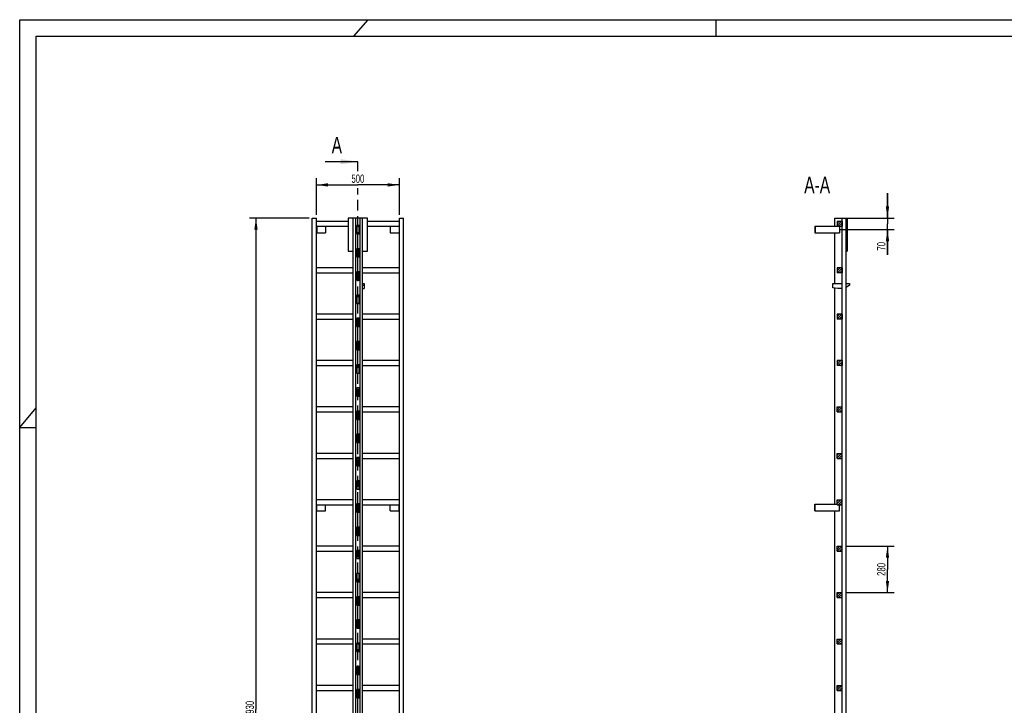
# Model space of a CAD drawing. Header units: millimetres. Extents: x 0 to 11880, y 0 to 8400.
# Tile 2 of 3: x 0 to 5940, y 4263 to 8400. Entities that reach past the tile are written whole.
import ezdxf

# ---------------------------------------------------------------- set-up
doc = ezdxf.new("R2010")
doc.units = ezdxf.units.MM
doc.header["$LTSCALE"] = 653.4
doc.linetypes.add('PHANTOM', pattern=[0.8, 0.45, -0.05, 0.1, -0.05, 0.1, -0.05])
doc.layers.get('0').update_dxf_attribs({"linetype": 'CONTINUOUS'})
for name, color, linetype in [('050_DIMENSIONING', 7, 'CONTINUOUS'), ('053_NOTES', 7, 'CONTINUOUS'), ('HATCHING_BL0', 7, 'CONTINUOUS')]:
    doc.layers.add(name, color=color, linetype=linetype)
doc.styles.get("Standard").update_dxf_attribs({"font": 'txt', "width": 0.7})
doc.dimstyles.new('DIMSTYLE_1', dxfattribs={"dimtxt": 50, "dimasz": 70, "dimexe": 2, "dimexo": 1, "dimtad": 1, "dimdec": 1, "dimtxsty": 'STANDARD', "dimblk": '_FILLED', "dimblk1": '_FILLED', "dimblk2": '_FILLED', "dimcen": 0.09, "dimazin": 2, "dimtp": 0.8, "dimtm": 0.8, "dimtfac": 1, "dimtdec": 1, "dimtofl": 0, "dimtmove": 0, "dimatfit": 3, "dimldrblk": '_FILLED', "dimfxl": 1, "dimtolj": 1, "dimarcsym": 0})
doc.dimstyles.new('DIMSTYLE_3', dxfattribs={"dimtxt": 50, "dimasz": 70, "dimexe": 2, "dimexo": 1, "dimtad": 1, "dimdec": 1, "dimtxsty": 'STANDARD', "dimblk": '_FILLED', "dimblk1": '_FILLED', "dimblk2": '_FILLED', "dimcen": 0.09, "dimazin": 2, "dimtp": 0.3, "dimtm": 0.3, "dimtfac": 1, "dimtdec": 1, "dimtofl": 0, "dimtmove": 0, "dimatfit": 3, "dimldrblk": '_FILLED', "dimfxl": 1, "dimtolj": 1, "dimarcsym": 0})
doc.dimstyles.new('DIMSTYLE_4', dxfattribs={"dimtxt": 50, "dimasz": 70, "dimexe": 2, "dimexo": 1, "dimtad": 1, "dimtxsty": 'STANDARD', "dimblk": '_FILLED', "dimblk1": '_FILLED', "dimblk2": '_FILLED', "dimcen": 0.09, "dimazin": 2, "dimtp": 0.5, "dimtm": 0.5, "dimtfac": 1, "dimtofl": 0, "dimtmove": 0, "dimatfit": 3, "dimldrblk": '_FILLED', "dimfxl": 1, "dimtolj": 1, "dimarcsym": 0})
doc.dimstyles.new('DIMSTYLE_5', dxfattribs={"dimtxt": 50, "dimasz": 70, "dimexe": 2, "dimexo": 1, "dimtad": 1, "dimtxsty": 'STANDARD', "dimblk": '_FILLED', "dimblk1": '_FILLED', "dimblk2": '_FILLED', "dimcen": 0.09, "dimazin": 2, "dimtp": 2, "dimtm": 2, "dimtfac": 1, "dimtofl": 0, "dimtmove": 0, "dimatfit": 3, "dimldrblk": '_FILLED', "dimfxl": 1, "dimtolj": 1, "dimarcsym": 0})
doc.dimstyles.get("Standard").update_dxf_attribs({"dimtxt": 50, "dimasz": 70, "dimexe": 2, "dimexo": 1, "dimtad": 1, "dimtxsty": 'STANDARD', "dimblk": '_FILLED', "dimblk1": '_FILLED', "dimblk2": '_FILLED', "dimcen": 0.09, "dimazin": 2, "dimtol": 1, "dimtp": 0.01, "dimtm": 0.01, "dimtfac": 1, "dimtofl": 0, "dimtmove": 0, "dimatfit": 3, "dimldrblk": '_FILLED', "dimfxl": 1, "dimtolj": 1, "dimarcsym": 0})

# ---------------------------------------------------------------- blocks, each defined once
blk = doc.blocks.new('_FILLED')
at = {"color": 0, "linetype": 'BYBLOCK'}
blk.add_solid([(0, 0), (-1, 0.143), (-1, -0.143)], dxfattribs=at)
blk = doc.blocks.new('*D0')
at = {"layer": '050_DIMENSIONING', "color": 2, "linetype": 'CONTINUOUS'}
for p, q in [((1790.4, 7223.2), (1790.4, 7443.2)), ((2290.4, 7223.2), (2290.4, 7443.2)), ((1790.4, 7403.2), (2040.4, 7403.2)), ((2290.4, 7403.2), (2040.4, 7403.2))]:
    blk.add_line(p, q, dxfattribs=at)
at = {"layer": '050_DIMENSIONING', "color": 2, "linetype": 'CONTINUOUS', "xscale": 70, "yscale": 70, "zscale": 70, "rotation": 180}
blk.add_blockref('_FILLED', (1790.4, 7403.2), dxfattribs=at)
at = {"layer": '050_DIMENSIONING', "color": 2, "linetype": 'CONTINUOUS', "xscale": 70, "yscale": 70, "zscale": 70}
blk.add_blockref('_FILLED', (2290.4, 7403.2), dxfattribs=at)
at = {"layer": '050_DIMENSIONING', "color": 2, "linetype": 'CONTINUOUS', "insert": (2040.4, 7465.7), "char_height": 50, "width": 171.429, "attachment_point": 2, "line_spacing_factor": 0.9}
blk.add_mtext('500', dxfattribs=at)
blk = doc.blocks.new('*D2')
at = {"layer": '050_DIMENSIONING', "color": 2, "linetype": 'CONTINUOUS'}
for p, q in [((5235.2, 7203.2), (5235.2, 7353.2)), ((5235.2, 7353.2), (5235.2, 7168.2)), ((4994.7, 7203.2), (5275.2, 7203.2)), ((4951.8, 7133.2), (5275.2, 7133.2)), ((5235.2, 6980.5), (5235.2, 7168.2)), ((5235.2, 7133.2), (5235.2, 6980.5))]:
    blk.add_line(p, q, dxfattribs=at)
at = {"layer": '050_DIMENSIONING', "color": 2, "linetype": 'CONTINUOUS', "xscale": 70, "yscale": 70, "zscale": 70}
for p, rotation in [((5235.2, 7203.2), 270), ((5235.2, 7133.2), 90)]:
    blk.add_blockref('_FILLED', p, dxfattribs=dict(at, rotation=rotation))
at = {"layer": '050_DIMENSIONING', "color": 2, "linetype": 'CONTINUOUS', "insert": (5172.7, 7059), "char_height": 50, "width": 117.857, "attachment_point": 3, "rotation": 90, "line_spacing_factor": 0.9}
blk.add_mtext('70', dxfattribs=at)
blk = doc.blocks.new('*D4')
at = {"layer": '050_DIMENSIONING', "color": 2, "linetype": 'CONTINUOUS'}
for p, q in [((1745.4, 7203.2), (1385.4, 7203.2)), ((1425.4, 7203.2), (1425.4, 4238.2)), ((1425.4, 1273.2), (1425.4, 4238.2)), ((1745.4, 1273.2), (1385.4, 1273.2))]:
    blk.add_line(p, q, dxfattribs=at)
at = {"layer": '050_DIMENSIONING', "color": 2, "linetype": 'CONTINUOUS', "xscale": 70, "yscale": 70, "zscale": 70}
for p, rotation in [((1425.4, 7203.2), 90), ((1425.4, 1273.2), 270)]:
    blk.add_blockref('_FILLED', p, dxfattribs=dict(at, rotation=rotation))
at = {"layer": '050_DIMENSIONING', "color": 2, "linetype": 'CONTINUOUS', "insert": (1362.9, 4238.2), "char_height": 50, "width": 225, "attachment_point": 2, "rotation": 90, "line_spacing_factor": 0.9}
blk.add_mtext('5930', dxfattribs=at)
blk = doc.blocks.new('*D6')
at = {"layer": '050_DIMENSIONING', "color": 2, "linetype": 'CONTINUOUS'}
for p, q in [((4981.2, 5223.2), (5275.2, 5223.2)), ((5235.2, 5223.2), (5235.2, 5083.2)), ((5235.2, 4943.2), (5235.2, 5083.2)), ((4981.2, 4943.2), (5275.2, 4943.2))]:
    blk.add_line(p, q, dxfattribs=at)
at = {"layer": '050_DIMENSIONING', "color": 2, "linetype": 'CONTINUOUS', "xscale": 70, "yscale": 70, "zscale": 70}
for p, rotation in [((5235.2, 5223.2), 90), ((5235.2, 4943.2), 270)]:
    blk.add_blockref('_FILLED', p, dxfattribs=dict(at, rotation=rotation))
at = {"layer": '050_DIMENSIONING', "color": 2, "linetype": 'CONTINUOUS', "insert": (5172.7, 5083.2), "char_height": 50, "width": 176.786, "attachment_point": 2, "rotation": 90, "line_spacing_factor": 0.9}
blk.add_mtext('280', dxfattribs=at)
blk = doc.blocks.new('XSEC_FILLED')
at = {"color": 0, "linetype": 'BYBLOCK'}
blk.add_solid([(0, 0), (-1, 0.143), (-1, -0.143)], dxfattribs=at)
blk = doc.blocks.new('HATCHING_BL0', base_point=(1941.6, 4308.2))
at = {"layer": 'HATCHING_BL0', "color": 7, "linetype": 'PHANTOM'}
for p, q in [((2040.4, 7485.8), (2040.4, 7543.2)), ((2040.4, 1073.2), (2040.4, 7384.4))]:
    blk.add_line(p, q, dxfattribs=at)
at = {"layer": 'HATCHING_BL0', "color": 7, "linetype": 'CONTINUOUS', "char_height": 100, "width": 128.571, "attachment_point": 1, "line_spacing_factor": 0.9}
for insert in [(1882.1, 7693.2), (1889.9, 1023.2)]:
    blk.add_mtext('A', dxfattribs=dict(at, insert=insert))
at = {"layer": 'HATCHING_BL0', "color": 7, "linetype": 'CONTINUOUS'}
for points in [[(2040.4, 7543.2), (1842.8, 7543.2)], [(2040.4, 1073.2), (1850.6, 1073.2)]]:
    blk.add_leader(points, dimstyle='STANDARD', override={"dimasz": 105, "dimtad": 0, "dimldrblk": 'XSEC_FILLED'}, dxfattribs=at)

msp = doc.modelspace()

# ---------------------------------------------------------------- hatches: boundary and pattern name
at = {"linetype": 'CONTINUOUS'}
h = msp.add_hatch(dxfattribs=at)
h.set_pattern_fill('A', color=2, scale=9.722718, angle=45, style=0, pattern_type=0)
h.set_pattern_definition([(45, (0, 0), (-6.875, 6.875), [])])
edge = h.paths.add_edge_path()
edge.add_line((4961.183, 1273.179), (4931.183, 1273.179))
edge.add_line((4931.183, 1273.179), (4931.183, 1303.179))
edge.add_line((4931.183, 1303.179), (4961.183, 1303.179))
edge.add_line((4961.183, 1273.179), (4961.183, 1303.179))
edge = h.paths.add_edge_path()
edge.add_line((4931.183, 1553.179), (4931.183, 1583.179))
edge.add_line((4931.183, 1583.179), (4961.183, 1583.179))
edge.add_line((4961.183, 1553.179), (4961.183, 1583.179))
edge.add_line((4931.183, 1553.179), (4961.183, 1553.179))
edge = h.paths.add_edge_path()
edge.add_line((4931.183, 1833.179), (4931.183, 1863.179))
edge.add_line((4931.183, 1863.179), (4961.183, 1863.179))
edge.add_line((4961.183, 1833.179), (4961.183, 1863.179))
edge.add_line((4931.183, 1833.179), (4961.183, 1833.179))
edge = h.paths.add_edge_path()
edge.add_line((4931.183, 2113.179), (4931.183, 2143.179))
edge.add_line((4931.183, 2143.179), (4961.183, 2143.179))
edge.add_line((4961.183, 2113.179), (4961.183, 2143.179))
edge.add_line((4931.183, 2113.179), (4961.183, 2113.179))
edge = h.paths.add_edge_path()
edge.add_line((4931.183, 2393.179), (4931.183, 2423.179))
edge.add_line((4931.183, 2423.179), (4961.183, 2423.179))
edge.add_line((4961.183, 2393.179), (4961.183, 2423.179))
edge.add_line((4931.183, 2393.179), (4961.183, 2393.179))
edge = h.paths.add_edge_path()
edge.add_line((4931.183, 2673.179), (4931.183, 2703.179))
edge.add_line((4931.183, 2703.179), (4961.183, 2703.179))
edge.add_line((4961.183, 2673.179), (4961.183, 2703.179))
edge.add_line((4931.183, 2673.179), (4961.183, 2673.179))
edge = h.paths.add_edge_path()
edge.add_line((4931.183, 2953.179), (4931.183, 2983.179))
edge.add_line((4931.183, 2983.179), (4961.183, 2983.179))
edge.add_line((4961.183, 2953.179), (4961.183, 2983.179))
edge.add_line((4931.183, 2953.179), (4961.183, 2953.179))
edge = h.paths.add_edge_path()
edge.add_line((4931.183, 3233.179), (4931.183, 3263.179))
edge.add_line((4931.183, 3263.179), (4961.183, 3263.179))
edge.add_line((4961.183, 3233.179), (4961.183, 3263.179))
edge.add_line((4931.183, 3233.179), (4961.183, 3233.179))
edge = h.paths.add_edge_path()
edge.add_line((4931.183, 3513.179), (4931.183, 3543.179))
edge.add_line((4931.183, 3543.179), (4961.183, 3543.179))
edge.add_line((4961.183, 3513.179), (4961.183, 3543.179))
edge.add_line((4931.183, 3513.179), (4961.183, 3513.179))
edge = h.paths.add_edge_path()
edge.add_line((4931.183, 3793.179), (4931.183, 3823.179))
edge.add_line((4931.183, 3823.179), (4961.183, 3823.179))
edge.add_line((4961.183, 3793.179), (4961.183, 3823.179))
edge.add_line((4931.183, 3793.179), (4961.183, 3793.179))
edge = h.paths.add_edge_path()
edge.add_line((4931.183, 4073.179), (4931.183, 4103.179))
edge.add_line((4931.183, 4103.179), (4961.183, 4103.179))
edge.add_line((4961.183, 4073.179), (4961.183, 4103.179))
edge.add_line((4931.183, 4073.179), (4961.183, 4073.179))
edge = h.paths.add_edge_path()
edge.add_line((4931.183, 4353.179), (4931.183, 4383.179))
edge.add_line((4931.183, 4383.179), (4961.183, 4383.179))
edge.add_line((4961.183, 4353.179), (4961.183, 4383.179))
edge.add_line((4931.183, 4353.179), (4961.183, 4353.179))
edge = h.paths.add_edge_path()
edge.add_line((4931.183, 4633.179), (4931.183, 4663.179))
edge.add_line((4931.183, 4663.179), (4961.183, 4663.179))
edge.add_line((4961.183, 4633.179), (4961.183, 4663.179))
edge.add_line((4931.183, 4633.179), (4961.183, 4633.179))
edge = h.paths.add_edge_path()
edge.add_line((4931.183, 4913.179), (4931.183, 4943.179))
edge.add_line((4931.183, 4943.179), (4961.183, 4943.179))
edge.add_line((4961.183, 4913.179), (4961.183, 4943.179))
edge.add_line((4931.183, 4913.179), (4961.183, 4913.179))
edge = h.paths.add_edge_path()
edge.add_line((4931.183, 5193.179), (4931.183, 5223.179))
edge.add_line((4931.183, 5223.179), (4961.183, 5223.179))
edge.add_line((4961.183, 5193.179), (4961.183, 5223.179))
edge.add_line((4931.183, 5193.179), (4961.183, 5193.179))
edge = h.paths.add_edge_path()
edge.add_line((4931.183, 5473.179), (4931.183, 5503.179))
edge.add_line((4931.183, 5503.179), (4961.183, 5503.179))
edge.add_line((4961.183, 5473.179), (4961.183, 5503.179))
edge.add_line((4931.183, 5473.179), (4961.183, 5473.179))
edge = h.paths.add_edge_path()
edge.add_line((4931.183, 5753.179), (4931.183, 5783.179))
edge.add_line((4931.183, 5783.179), (4961.183, 5783.179))
edge.add_line((4961.183, 5753.179), (4961.183, 5783.179))
edge.add_line((4931.183, 5753.179), (4961.183, 5753.179))
edge = h.paths.add_edge_path()
edge.add_line((4931.183, 6033.179), (4931.183, 6063.179))
edge.add_line((4931.183, 6063.179), (4961.183, 6063.179))
edge.add_line((4961.183, 6033.179), (4961.183, 6063.179))
edge.add_line((4931.183, 6033.179), (4961.183, 6033.179))
edge = h.paths.add_edge_path()
edge.add_line((4961.283, 2208.179), (4961.283, 2163.179))
edge.add_line((4962.183, 2208.179), (4961.283, 2208.179))
edge.add_line((4962.183, 2208.179), (4962.183, 2163.179))
edge.add_line((4962.183, 2163.179), (4961.283, 2163.179))
edge = h.paths.add_edge_path()
edge.add_line((4961.283, 2348.179), (4961.283, 2258.179))
edge.add_line((4962.183, 2348.179), (4961.283, 2348.179))
edge.add_line((4962.183, 2348.179), (4962.183, 2258.179))
edge.add_line((4962.183, 2258.179), (4961.283, 2258.179))
edge = h.paths.add_edge_path()
edge.add_line((4961.283, 2488.179), (4961.283, 2398.179))
edge.add_line((4962.183, 2488.179), (4961.283, 2488.179))
edge.add_line((4962.183, 2488.179), (4962.183, 2398.179))
edge.add_line((4962.183, 2398.179), (4961.283, 2398.179))
edge = h.paths.add_edge_path()
edge.add_line((4961.283, 2628.179), (4961.283, 2538.179))
edge.add_line((4962.183, 2628.179), (4961.283, 2628.179))
edge.add_line((4962.183, 2628.179), (4962.183, 2538.179))
edge.add_line((4962.183, 2538.179), (4961.283, 2538.179))
edge = h.paths.add_edge_path()
edge.add_line((4961.283, 2768.179), (4961.283, 2678.179))
edge.add_line((4962.183, 2768.179), (4961.283, 2768.179))
edge.add_line((4962.183, 2768.179), (4962.183, 2678.179))
edge.add_line((4962.183, 2678.179), (4961.283, 2678.179))
edge = h.paths.add_edge_path()
edge.add_line((4961.283, 2908.179), (4961.283, 2818.179))
edge.add_line((4962.183, 2908.179), (4961.283, 2908.179))
edge.add_line((4962.183, 2908.179), (4962.183, 2818.179))
edge.add_line((4962.183, 2818.179), (4961.283, 2818.179))
edge = h.paths.add_edge_path()
edge.add_line((4961.283, 3048.179), (4961.283, 2958.179))
edge.add_line((4962.183, 3048.179), (4961.283, 3048.179))
edge.add_line((4962.183, 3048.179), (4962.183, 2958.179))
edge.add_line((4962.183, 2958.179), (4961.283, 2958.179))
edge = h.paths.add_edge_path()
edge.add_line((4961.283, 3188.179), (4961.283, 3098.179))
edge.add_line((4962.183, 3188.179), (4961.283, 3188.179))
edge.add_line((4962.183, 3188.179), (4962.183, 3098.179))
edge.add_line((4962.183, 3098.179), (4961.283, 3098.179))
edge = h.paths.add_edge_path()
edge.add_line((4962.183, 7203.179), (4961.283, 7203.179))
edge.add_line((4962.183, 7203.179), (4962.183, 7158.179))
edge.add_line((4962.183, 7158.179), (4961.283, 7158.179))
edge.add_line((4961.283, 7203.179), (4961.283, 7158.179))
edge = h.paths.add_edge_path()
edge.add_line((4961.283, 3328.179), (4961.283, 3238.179))
edge.add_line((4962.183, 3328.179), (4961.283, 3328.179))
edge.add_line((4962.183, 3328.179), (4962.183, 3238.179))
edge.add_line((4962.183, 3238.179), (4961.283, 3238.179))
edge = h.paths.add_edge_path()
edge.add_line((4961.283, 3468.179), (4961.283, 3378.179))
edge.add_line((4962.183, 3468.179), (4961.283, 3468.179))
edge.add_line((4962.183, 3468.179), (4962.183, 3378.179))
edge.add_line((4962.183, 3378.179), (4961.283, 3378.179))
edge = h.paths.add_edge_path()
edge.add_line((4961.283, 3608.179), (4961.283, 3518.179))
edge.add_line((4962.183, 3608.179), (4961.283, 3608.179))
edge.add_line((4962.183, 3608.179), (4962.183, 3518.179))
edge.add_line((4962.183, 3518.179), (4961.283, 3518.179))
edge = h.paths.add_edge_path()
edge.add_line((4961.283, 3748.179), (4961.283, 3658.179))
edge.add_line((4962.183, 3748.179), (4961.283, 3748.179))
edge.add_line((4962.183, 3748.179), (4962.183, 3658.179))
edge.add_line((4962.183, 3658.179), (4961.283, 3658.179))
edge = h.paths.add_edge_path()
edge.add_line((4961.283, 3888.179), (4961.283, 3798.179))
edge.add_line((4962.183, 3888.179), (4961.283, 3888.179))
edge.add_line((4962.183, 3888.179), (4962.183, 3798.179))
edge.add_line((4962.183, 3798.179), (4961.283, 3798.179))
edge = h.paths.add_edge_path()
edge.add_line((4961.283, 4028.179), (4961.283, 3938.179))
edge.add_line((4962.183, 4028.179), (4961.283, 4028.179))
edge.add_line((4962.183, 4028.179), (4962.183, 3938.179))
edge.add_line((4962.183, 3938.179), (4961.283, 3938.179))
edge = h.paths.add_edge_path()
edge.add_line((4961.283, 4168.179), (4961.283, 4078.179))
edge.add_line((4962.183, 4168.179), (4961.283, 4168.179))
edge.add_line((4962.183, 4168.179), (4962.183, 4078.179))
edge.add_line((4962.183, 4078.179), (4961.283, 4078.179))
edge = h.paths.add_edge_path()
edge.add_line((4962.183, 7108.179), (4961.283, 7108.179))
edge.add_line((4962.183, 7108.179), (4962.183, 7018.179))
edge.add_line((4962.183, 7018.179), (4961.283, 7018.179))
edge.add_line((4961.283, 7108.179), (4961.283, 7018.179))
edge = h.paths.add_edge_path()
edge.add_line((4962.183, 6968.179), (4961.283, 6968.179))
edge.add_line((4962.183, 6968.179), (4962.183, 6878.179))
edge.add_line((4962.183, 6878.179), (4961.283, 6878.179))
edge.add_line((4961.283, 6968.179), (4961.283, 6878.179))
edge = h.paths.add_edge_path()
edge.add_line((4962.183, 6828.179), (4961.283, 6828.179))
edge.add_line((4962.183, 6828.179), (4962.183, 6738.179))
edge.add_line((4962.183, 6738.179), (4961.283, 6738.179))
edge.add_line((4961.283, 6828.179), (4961.283, 6738.179))
edge = h.paths.add_edge_path()
edge.add_line((4962.183, 6688.179), (4961.283, 6688.179))
edge.add_line((4962.183, 6688.179), (4962.183, 6598.179))
edge.add_line((4962.183, 6598.179), (4961.283, 6598.179))
edge.add_line((4961.283, 6688.179), (4961.283, 6598.179))
edge = h.paths.add_edge_path()
edge.add_line((4962.183, 6548.179), (4961.283, 6548.179))
edge.add_line((4962.183, 6548.179), (4962.183, 6458.179))
edge.add_line((4962.183, 6458.179), (4961.283, 6458.179))
edge.add_line((4961.283, 6548.179), (4961.283, 6458.179))
edge = h.paths.add_edge_path()
edge.add_line((4962.183, 6408.179), (4961.283, 6408.179))
edge.add_line((4962.183, 6408.179), (4962.183, 6318.179))
edge.add_line((4962.183, 6318.179), (4961.283, 6318.179))
edge.add_line((4961.283, 6408.179), (4961.283, 6318.179))
edge = h.paths.add_edge_path()
edge.add_line((4962.183, 6268.179), (4961.283, 6268.179))
edge.add_line((4962.183, 6268.179), (4962.183, 6178.179))
edge.add_line((4962.183, 6178.179), (4961.283, 6178.179))
edge.add_line((4961.283, 6268.179), (4961.283, 6178.179))
edge = h.paths.add_edge_path()
edge.add_line((4962.183, 6128.179), (4961.283, 6128.179))
edge.add_line((4962.183, 6128.179), (4962.183, 6038.179))
edge.add_line((4962.183, 6038.179), (4961.283, 6038.179))
edge.add_line((4961.283, 6128.179), (4961.283, 6038.179))
edge = h.paths.add_edge_path()
edge.add_line((4962.183, 5988.179), (4961.283, 5988.179))
edge.add_line((4962.183, 5988.179), (4962.183, 5898.179))
edge.add_line((4962.183, 5898.179), (4961.283, 5898.179))
edge.add_line((4961.283, 5988.179), (4961.283, 5898.179))
edge = h.paths.add_edge_path()
edge.add_line((4962.183, 5848.179), (4961.283, 5848.179))
edge.add_line((4962.183, 5848.179), (4962.183, 5758.179))
edge.add_line((4962.183, 5758.179), (4961.283, 5758.179))
edge.add_line((4961.283, 5848.179), (4961.283, 5758.179))
edge = h.paths.add_edge_path()
edge.add_line((4962.183, 5708.179), (4961.283, 5708.179))
edge.add_line((4962.183, 5708.179), (4962.183, 5618.179))
edge.add_line((4962.183, 5618.179), (4961.283, 5618.179))
edge.add_line((4961.283, 5708.179), (4961.283, 5618.179))
edge = h.paths.add_edge_path()
edge.add_line((4962.183, 5568.179), (4961.283, 5568.179))
edge.add_line((4962.183, 5568.179), (4962.183, 5478.179))
edge.add_line((4962.183, 5478.179), (4961.283, 5478.179))
edge.add_line((4961.283, 5568.179), (4961.283, 5478.179))
edge = h.paths.add_edge_path()
edge.add_line((4962.183, 5428.179), (4961.283, 5428.179))
edge.add_line((4962.183, 5428.179), (4962.183, 5338.179))
edge.add_line((4962.183, 5338.179), (4961.283, 5338.179))
edge.add_line((4961.283, 5428.179), (4961.283, 5338.179))
edge = h.paths.add_edge_path()
edge.add_line((4962.183, 5288.179), (4961.283, 5288.179))
edge.add_line((4962.183, 5288.179), (4962.183, 5198.179))
edge.add_line((4962.183, 5198.179), (4961.283, 5198.179))
edge.add_line((4961.283, 5288.179), (4961.283, 5198.179))
edge = h.paths.add_edge_path()
edge.add_line((4931.183, 6343.179), (4931.183, 6313.179))
edge.add_line((4961.183, 6343.179), (4931.183, 6343.179))
edge.add_line((4961.183, 6343.179), (4961.183, 6313.179))
edge.add_line((4961.183, 6313.179), (4931.183, 6313.179))
edge = h.paths.add_edge_path()
edge.add_line((4931.183, 6623.179), (4931.183, 6593.179))
edge.add_line((4961.183, 6623.179), (4931.183, 6623.179))
edge.add_line((4961.183, 6623.179), (4961.183, 6593.179))
edge.add_line((4961.183, 6593.179), (4931.183, 6593.179))
edge = h.paths.add_edge_path()
edge.add_line((4931.183, 6903.179), (4931.183, 6873.179))
edge.add_line((4961.183, 6903.179), (4931.183, 6903.179))
edge.add_line((4961.183, 6903.179), (4961.183, 6873.179))
edge.add_line((4961.183, 6873.179), (4931.183, 6873.179))
edge = h.paths.add_edge_path()
edge.add_line((4931.183, 7183.179), (4931.183, 7153.179))
edge.add_line((4961.183, 7183.179), (4931.183, 7183.179))
edge.add_line((4961.183, 7183.179), (4961.183, 7153.179))
edge.add_line((4961.183, 7153.179), (4931.183, 7153.179))
edge = h.paths.add_edge_path()
edge.add_line((4961.283, 4308.179), (4961.283, 4218.179))
edge.add_line((4962.183, 4308.179), (4961.283, 4308.179))
edge.add_line((4962.183, 4308.179), (4962.183, 4218.179))
edge.add_line((4962.183, 4218.179), (4961.283, 4218.179))
edge = h.paths.add_edge_path()
edge.add_line((4961.283, 4448.179), (4961.283, 4358.179))
edge.add_line((4962.183, 4448.179), (4961.283, 4448.179))
edge.add_line((4962.183, 4448.179), (4962.183, 4358.179))
edge.add_line((4962.183, 4358.179), (4961.283, 4358.179))
edge = h.paths.add_edge_path()
edge.add_line((4961.283, 4588.179), (4961.283, 4498.179))
edge.add_line((4962.183, 4588.179), (4961.283, 4588.179))
edge.add_line((4962.183, 4588.179), (4962.183, 4498.179))
edge.add_line((4962.183, 4498.179), (4961.283, 4498.179))
edge = h.paths.add_edge_path()
edge.add_line((4961.283, 4728.179), (4961.283, 4638.179))
edge.add_line((4962.183, 4728.179), (4961.283, 4728.179))
edge.add_line((4962.183, 4728.179), (4962.183, 4638.179))
edge.add_line((4962.183, 4638.179), (4961.283, 4638.179))
edge = h.paths.add_edge_path()
edge.add_line((4961.283, 4868.179), (4961.283, 4778.179))
edge.add_line((4962.183, 4868.179), (4961.283, 4868.179))
edge.add_line((4962.183, 4868.179), (4962.183, 4778.179))
edge.add_line((4962.183, 4778.179), (4961.283, 4778.179))
edge = h.paths.add_edge_path()
edge.add_line((4961.283, 5008.179), (4961.283, 4918.179))
edge.add_line((4962.183, 5008.179), (4961.283, 5008.179))
edge.add_line((4962.183, 5008.179), (4962.183, 4918.179))
edge.add_line((4962.183, 4918.179), (4961.283, 4918.179))
edge = h.paths.add_edge_path()
edge.add_line((4961.283, 5148.179), (4961.283, 5058.179))
edge.add_line((4962.183, 5148.179), (4961.283, 5148.179))
edge.add_line((4962.183, 5148.179), (4962.183, 5058.179))
edge.add_line((4962.183, 5058.179), (4961.283, 5058.179))

# ---------------------------------------------------------------- linework, layer by layer
at = {"color": 3, "linetype": 'CONTINUOUS'}
for p, q in [((0, 0), (0, 8400)), ((0, 8400), (11880, 8400)), ((2100, 8400), (2014.634, 8300)), ((4200, 8400), (4200, 8300)), ((0, 5940), (100, 6057.143)), ((0, 5940), (100, 5940))]:
    msp.add_line(p, q, dxfattribs=at)
at = {"color": 5, "linetype": 'CONTINUOUS'}
for p, q in [((100, 100), (100, 8300)), ((100, 8300), (11780, 8300))]:
    msp.add_line(p, q, dxfattribs=at)
at = {"color": 7, "linetype": 'CONTINUOUS'}
for p, q in [((1765.391, 1273.179), (1765.391, 7203.179)), ((1765.391, 7203.179), (1790.391, 7203.179)), ((1790.391, 1273.179), (1790.391, 7203.179)), ((1982.391, 7203.179), (1982.391, 7003.179)), ((2098.391, 7203.179), (1982.391, 7203.179)), ((2012.391, 2163.179), (2012.391, 7203.179)), ((2027.391, 2163.179), (2027.391, 7203.179)), ((2053.391, 2163.179), (2053.391, 7203.179)), ((2068.391, 2163.179), (2068.391, 7203.179)), ((2098.391, 7003.179), (2098.391, 7203.179)), ((2290.391, 1273.179), (2290.391, 7203.179)), ((2290.391, 7203.179), (2315.391, 7203.179)), ((2315.391, 1273.179), (2315.391, 7203.179)), ((4917.683, 7153.179), (4917.683, 7203.179)), ((4917.683, 7203.179), (4991.283, 7203.179)), ((4961.283, 2163.179), (4961.283, 7203.179)), ((4962.183, 2163.179), (4962.183, 7203.179)), ((4984.183, 7203.179), (4984.183, 2163.179)), ((4985.183, 2163.179), (4985.183, 7203.179)), ((4991.283, 7203.179), (4991.283, 7003.179)), ((1982.391, 7183.179), (1790.391, 7183.179)), ((1790.391, 7153.179), (1982.391, 7153.179)), ((1792.391, 7153.179), (1792.391, 7113.179)), ((1845.391, 7153.179), (1845.391, 7113.179)), ((2033.391, 7158.179), (2033.391, 7108.179)), ((2047.391, 7158.179), (2033.391, 7158.179)), ((2033.391, 7153.179), (2047.391, 7153.179)), ((2047.391, 7108.179), (2047.391, 7158.179)), ((2290.391, 7183.179), (2098.391, 7183.179)), ((2098.391, 7153.179), (2290.391, 7153.179)), ((2235.391, 7153.179), (2235.391, 7113.179)), ((2288.391, 7153.179), (2288.391, 7113.179)), ((4796.183, 7153.179), (4796.183, 7113.179)), ((4796.183, 7153.179), (4961.183, 7153.179)), ((4798.183, 7153.179), (4798.183, 7113.179)), ((4931.183, 7183.179), (4931.183, 7153.179)), ((4961.183, 7183.179), (4931.183, 7183.179)), ((4946.183, 7153.179), (4946.183, 7113.179)), ((4961.183, 7183.179), (4961.183, 7153.179)), ((4962.183, 7158.179), (4961.283, 7158.179)), ((1790.391, 7113.179), (1845.391, 7113.179)), ((2033.391, 7108.179), (2047.391, 7108.179)), ((2235.391, 7113.179), (2290.391, 7113.179)), ((4796.183, 7113.179), (4946.183, 7113.179)), ((4917.683, 6807.679), (4917.683, 7113.179)), ((4962.183, 7108.179), (4961.283, 7108.179)), ((2033.391, 7018.179), (2033.391, 6968.179)), ((2047.391, 7018.179), (2033.391, 7018.179)), ((2047.391, 6968.179), (2047.391, 7018.179)), ((4962.183, 7018.179), (4961.283, 7018.179)), ((1982.391, 7003.179), (2012.391, 7003.179)), ((2033.391, 6968.179), (2047.391, 6968.179)), ((2068.391, 7003.179), (2098.391, 7003.179)), ((4962.183, 6968.179), (4961.283, 6968.179)), ((4985.183, 7003.179), (4991.283, 7003.179)), ((2012.391, 6903.179), (1790.391, 6903.179)), ((2290.391, 6903.179), (2068.391, 6903.179)), ((4931.183, 6903.179), (4931.183, 6873.179)), ((4961.183, 6903.179), (4931.183, 6903.179)), ((4961.183, 6903.179), (4961.183, 6873.179)), ((1790.391, 6873.179), (2012.391, 6873.179)), ((2033.391, 6878.179), (2033.391, 6828.179)), ((2047.391, 6878.179), (2033.391, 6878.179)), ((2033.391, 6873.179), (2047.391, 6873.179)), ((2047.391, 6828.179), (2047.391, 6878.179)), ((2068.391, 6873.179), (2290.391, 6873.179)), ((4961.183, 6873.179), (4931.183, 6873.179)), ((4962.183, 6878.179), (4961.283, 6878.179)), ((2033.391, 6828.179), (2047.391, 6828.179)), ((2068.391, 6807.679), (2078.391, 6807.679)), ((2068.391, 6797.679), (2078.391, 6797.679)), ((2068.391, 6777.679), (2078.391, 6777.679)), ((2078.391, 6807.679), (2078.391, 6777.679)), ((4905.283, 6782.679), (4905.283, 6807.679)), ((4905.283, 6807.679), (4961.283, 6807.679)), ((4935.283, 6777.679), (4905.283, 6782.679)), ((4917.683, 5475.872), (4917.683, 6780.613)), ((4961.283, 6777.679), (4935.283, 6777.679)), ((4962.183, 6828.179), (4961.283, 6828.179)), ((4985.183, 6807.679), (5005.283, 6807.679)), ((5005.283, 6797.679), (4985.183, 6784.279)), ((5005.283, 6807.679), (5005.283, 6797.679)), ((2033.391, 6738.179), (2033.391, 6688.179)), ((2047.391, 6738.179), (2033.391, 6738.179)), ((2047.391, 6688.179), (2047.391, 6738.179)), ((4962.183, 6738.179), (4961.283, 6738.179)), ((2033.391, 6688.179), (2047.391, 6688.179)), ((4962.183, 6688.179), (4961.283, 6688.179)), ((2012.391, 6623.179), (1790.391, 6623.179)), ((2033.391, 6598.179), (2033.391, 6548.179)), ((2047.391, 6598.179), (2033.391, 6598.179)), ((2047.391, 6548.179), (2047.391, 6598.179)), ((2290.391, 6623.179), (2068.391, 6623.179)), ((4931.183, 6623.179), (4931.183, 6593.179)), ((4961.183, 6623.179), (4931.183, 6623.179)), ((4961.183, 6623.179), (4961.183, 6593.179)), ((4962.183, 6598.179), (4961.283, 6598.179)), ((1790.391, 6593.179), (2012.391, 6593.179)), ((2033.391, 6593.179), (2047.391, 6593.179)), ((2033.391, 6548.179), (2047.391, 6548.179)), ((2068.391, 6593.179), (2290.391, 6593.179)), ((4961.183, 6593.179), (4931.183, 6593.179)), ((4962.183, 6548.179), (4961.283, 6548.179)), ((2033.391, 6458.179), (2033.391, 6408.179)), ((2047.391, 6458.179), (2033.391, 6458.179)), ((2047.391, 6408.179), (2047.391, 6458.179)), ((4962.183, 6458.179), (4961.283, 6458.179)), ((2033.391, 6408.179), (2047.391, 6408.179)), ((4962.183, 6408.179), (4961.283, 6408.179)), ((2012.391, 6343.179), (1790.391, 6343.179)), ((1790.391, 6313.179), (2012.391, 6313.179)), ((2033.391, 6318.179), (2033.391, 6268.179)), ((2047.391, 6318.179), (2033.391, 6318.179)), ((2033.391, 6313.179), (2047.391, 6313.179)), ((2047.391, 6268.179), (2047.391, 6318.179)), ((2290.391, 6343.179), (2068.391, 6343.179)), ((2068.391, 6313.179), (2290.391, 6313.179)), ((4931.183, 6343.179), (4931.183, 6313.179)), ((4961.183, 6343.179), (4931.183, 6343.179)), ((4961.183, 6313.179), (4931.183, 6313.179)), ((4961.183, 6343.179), (4961.183, 6313.179)), ((4962.183, 6318.179), (4961.283, 6318.179)), ((2033.391, 6268.179), (2047.391, 6268.179)), ((4962.183, 6268.179), (4961.283, 6268.179)), ((2033.391, 6178.179), (2033.391, 6128.179)), ((2047.391, 6178.179), (2033.391, 6178.179)), ((2047.391, 6128.179), (2047.391, 6178.179)), ((4962.183, 6178.179), (4961.283, 6178.179)), ((2033.391, 6128.179), (2047.391, 6128.179)), ((4962.183, 6128.179), (4961.283, 6128.179)), ((2012.391, 6063.179), (1790.391, 6063.179)), ((2290.391, 6063.179), (2068.391, 6063.179)), ((4931.183, 6033.179), (4931.183, 6063.179)), ((4931.183, 6063.179), (4961.183, 6063.179)), ((4961.183, 6033.179), (4961.183, 6063.179)), ((1790.391, 6033.179), (2012.391, 6033.179)), ((2033.391, 6038.179), (2033.391, 5988.179)), ((2047.391, 6038.179), (2033.391, 6038.179)), ((2033.391, 6033.179), (2047.391, 6033.179)), ((2047.391, 5988.179), (2047.391, 6038.179)), ((2068.391, 6033.179), (2290.391, 6033.179)), ((4931.183, 6033.179), (4961.183, 6033.179)), ((4962.183, 6038.179), (4961.283, 6038.179)), ((2033.391, 5988.179), (2047.391, 5988.179)), ((4962.183, 5988.179), (4961.283, 5988.179)), ((2033.391, 5898.179), (2033.391, 5848.179)), ((2047.391, 5898.179), (2033.391, 5898.179)), ((2047.391, 5848.179), (2047.391, 5898.179)), ((4962.183, 5898.179), (4961.283, 5898.179)), ((2033.391, 5848.179), (2047.391, 5848.179)), ((4962.183, 5848.179), (4961.283, 5848.179)), ((2012.391, 5783.179), (1790.391, 5783.179)), ((2290.391, 5783.179), (2068.391, 5783.179)), ((4931.183, 5753.179), (4931.183, 5783.179)), ((4931.183, 5783.179), (4961.183, 5783.179)), ((4961.183, 5753.179), (4961.183, 5783.179)), ((1790.391, 5753.179), (2012.391, 5753.179)), ((2033.391, 5758.179), (2033.391, 5708.179)), ((2047.391, 5758.179), (2033.391, 5758.179)), ((2033.391, 5753.179), (2047.391, 5753.179)), ((2033.391, 5708.179), (2047.391, 5708.179)), ((2047.391, 5708.179), (2047.391, 5758.179)), ((2068.391, 5753.179), (2290.391, 5753.179)), ((4931.183, 5753.179), (4961.183, 5753.179)), ((4962.183, 5758.179), (4961.283, 5758.179)), ((4962.183, 5708.179), (4961.283, 5708.179)), ((2033.391, 5618.179), (2033.391, 5568.179)), ((2047.391, 5618.179), (2033.391, 5618.179)), ((2047.391, 5568.179), (2047.391, 5618.179)), ((4962.183, 5618.179), (4961.283, 5618.179)), ((2033.391, 5568.179), (2047.391, 5568.179)), ((4962.183, 5568.179), (4961.283, 5568.179)), ((2012.391, 5503.179), (1790.391, 5503.179)), ((1790.391, 5473.179), (2012.391, 5473.179)), ((1792.391, 5435.872), (1792.391, 5473.179)), ((1845.391, 5435.872), (1845.391, 5473.179)), ((2033.391, 5478.179), (2033.391, 5428.179)), ((2047.391, 5478.179), (2033.391, 5478.179)), ((2033.391, 5473.179), (2047.391, 5473.179)), ((2047.391, 5428.179), (2047.391, 5478.179)), ((2290.391, 5503.179), (2068.391, 5503.179)), ((2068.391, 5473.179), (2290.391, 5473.179)), ((2235.391, 5435.872), (2235.391, 5473.179)), ((2288.391, 5435.872), (2288.391, 5473.179)), ((4796.183, 5435.872), (4796.183, 5475.872)), ((4796.183, 5475.872), (4931.183, 5475.872)), ((4798.183, 5435.872), (4798.183, 5475.872)), ((4931.183, 5473.179), (4931.183, 5503.179)), ((4931.183, 5503.179), (4961.183, 5503.179)), ((4931.183, 5473.179), (4961.183, 5473.179)), ((4946.183, 5435.872), (4946.183, 5473.179)), ((4961.183, 5473.179), (4961.183, 5503.179)), ((4962.183, 5478.179), (4961.283, 5478.179)), ((1790.391, 5435.872), (1845.391, 5435.872)), ((2033.391, 5428.179), (2047.391, 5428.179)), ((2235.391, 5435.872), (2290.391, 5435.872)), ((4796.183, 5435.872), (4946.183, 5435.872)), ((4917.683, 3512.026), (4917.683, 5435.872)), ((4962.183, 5428.179), (4961.283, 5428.179)), ((2033.391, 5338.179), (2033.391, 5288.179)), ((2047.391, 5338.179), (2033.391, 5338.179)), ((2033.391, 5288.179), (2047.391, 5288.179)), ((2047.391, 5288.179), (2047.391, 5338.179)), ((4962.183, 5338.179), (4961.283, 5338.179)), ((4962.183, 5288.179), (4961.283, 5288.179)), ((2012.391, 5223.179), (1790.391, 5223.179)), ((1790.391, 5193.179), (2012.391, 5193.179)), ((2033.391, 5198.179), (2033.391, 5148.179)), ((2047.391, 5198.179), (2033.391, 5198.179)), ((2033.391, 5193.179), (2047.391, 5193.179)), ((2047.391, 5148.179), (2047.391, 5198.179)), ((2290.391, 5223.179), (2068.391, 5223.179)), ((2068.391, 5193.179), (2290.391, 5193.179)), ((4931.183, 5193.179), (4931.183, 5223.179)), ((4931.183, 5223.179), (4961.183, 5223.179)), ((4931.183, 5193.179), (4961.183, 5193.179)), ((4961.183, 5193.179), (4961.183, 5223.179)), ((4962.183, 5198.179), (4961.283, 5198.179)), ((2033.391, 5148.179), (2047.391, 5148.179)), ((4962.183, 5148.179), (4961.283, 5148.179)), ((2033.391, 5058.179), (2033.391, 5008.179)), ((2047.391, 5058.179), (2033.391, 5058.179)), ((2047.391, 5008.179), (2047.391, 5058.179)), ((4962.183, 5058.179), (4961.283, 5058.179)), ((2033.391, 5008.179), (2047.391, 5008.179)), ((4962.183, 5008.179), (4961.283, 5008.179)), ((2012.391, 4943.179), (1790.391, 4943.179)), ((2290.391, 4943.179), (2068.391, 4943.179)), ((4931.183, 4913.179), (4931.183, 4943.179)), ((4931.183, 4943.179), (4961.183, 4943.179)), ((4961.183, 4913.179), (4961.183, 4943.179)), ((1790.391, 4913.179), (2012.391, 4913.179)), ((2033.391, 4918.179), (2033.391, 4868.179)), ((2047.391, 4918.179), (2033.391, 4918.179)), ((2033.391, 4913.179), (2047.391, 4913.179)), ((2047.391, 4868.179), (2047.391, 4918.179)), ((2068.391, 4913.179), (2290.391, 4913.179)), ((4931.183, 4913.179), (4961.183, 4913.179)), ((4962.183, 4918.179), (4961.283, 4918.179)), ((2033.391, 4868.179), (2047.391, 4868.179)), ((4962.183, 4868.179), (4961.283, 4868.179)), ((2033.391, 4778.179), (2033.391, 4728.179)), ((2047.391, 4778.179), (2033.391, 4778.179)), ((2047.391, 4728.179), (2047.391, 4778.179)), ((4962.183, 4778.179), (4961.283, 4778.179)), ((2033.391, 4728.179), (2047.391, 4728.179)), ((4962.183, 4728.179), (4961.283, 4728.179)), ((2012.391, 4663.179), (1790.391, 4663.179)), ((2033.391, 4638.179), (2033.391, 4588.179)), ((2047.391, 4638.179), (2033.391, 4638.179)), ((2047.391, 4588.179), (2047.391, 4638.179)), ((2290.391, 4663.179), (2068.391, 4663.179)), ((4931.183, 4633.179), (4931.183, 4663.179)), ((4931.183, 4663.179), (4961.183, 4663.179)), ((4961.183, 4633.179), (4961.183, 4663.179)), ((4962.183, 4638.179), (4961.283, 4638.179)), ((1790.391, 4633.179), (2012.391, 4633.179)), ((2033.391, 4633.179), (2047.391, 4633.179)), ((2033.391, 4588.179), (2047.391, 4588.179)), ((2068.391, 4633.179), (2290.391, 4633.179)), ((4931.183, 4633.179), (4961.183, 4633.179)), ((4962.183, 4588.179), (4961.283, 4588.179)), ((2033.391, 4498.179), (2033.391, 4448.179)), ((2047.391, 4498.179), (2033.391, 4498.179)), ((2047.391, 4448.179), (2047.391, 4498.179)), ((4962.183, 4498.179), (4961.283, 4498.179)), ((2033.391, 4448.179), (2047.391, 4448.179)), ((4962.183, 4448.179), (4961.283, 4448.179)), ((2012.391, 4383.179), (1790.391, 4383.179)), ((1790.391, 4353.179), (2012.391, 4353.179)), ((2033.391, 4358.179), (2033.391, 4308.179)), ((2047.391, 4358.179), (2033.391, 4358.179)), ((2033.391, 4353.179), (2047.391, 4353.179)), ((2047.391, 4308.179), (2047.391, 4358.179)), ((2290.391, 4383.179), (2068.391, 4383.179)), ((2068.391, 4353.179), (2290.391, 4353.179)), ((4931.183, 4353.179), (4931.183, 4383.179)), ((4931.183, 4383.179), (4961.183, 4383.179)), ((4931.183, 4353.179), (4961.183, 4353.179)), ((4961.183, 4353.179), (4961.183, 4383.179)), ((4962.183, 4358.179), (4961.283, 4358.179)), ((2033.391, 4308.179), (2047.391, 4308.179)), ((4962.183, 4308.179), (4961.283, 4308.179))]:
    msp.add_line(p, q, dxfattribs=at)

# ---------------------------------------------------------------- block references
at = {"layer": 'HATCHING_BL0'}
msp.add_blockref('HATCHING_BL0', (1941.588, 4308.179), dxfattribs=at)

# ---------------------------------------------------------------- texts
at = {"layer": '053_NOTES', "color": 2, "linetype": 'CONTINUOUS', "insert": (4889.03, 7453.179), "char_height": 100, "width": 364.28571, "attachment_point": 3, "line_spacing_factor": 0.9}
msp.add_mtext('A-A', dxfattribs=at)

# ---------------------------------------------------------------- dimensions: what is measured, and where the dimension line sits
at = {"layer": '050_DIMENSIONING', "color": 2, "linetype": 'CONTINUOUS'}
dim = msp.add_linear_dim(base=(2290.391, 7403.179), p1=(1790.391, 7222.179), p2=(2290.391, 7222.179), dimstyle='DIMSTYLE_1', dxfattribs=at)
dim.commit()
dim.dimension.update_dxf_attribs({"geometry": '*D0', "text_midpoint": (2033.248, 7403.179), "dimtype": 160})
for base, p1, p2, angle, dimstyle, picture, middle in [((5235.183, 7133.179), (4993.683, 7203.179), (4950.764, 7133.179), 270, 'DIMSTYLE_3', '*D2', (5235.183, 7012.619)), ((1425.391, 7203.179), (1746.391, 1273.179), (1746.391, 7203.179), 90, 'DIMSTYLE_5', '*D4', (1425.391, 4231.037)), ((5235.183, 4943.179), (4980.183, 5223.179), (4980.183, 4943.179), 270, 'DIMSTYLE_4', '*D6', (5235.183, 5076.036))]:
    dim = msp.add_linear_dim(base=base, p1=p1, p2=p2, angle=angle, dimstyle=dimstyle, dxfattribs=at)
    dim.commit()
    dim.dimension.update_dxf_attribs({"geometry": picture, "text_midpoint": middle, "dimtype": 160})

doc.saveas('drawing.dxf')
